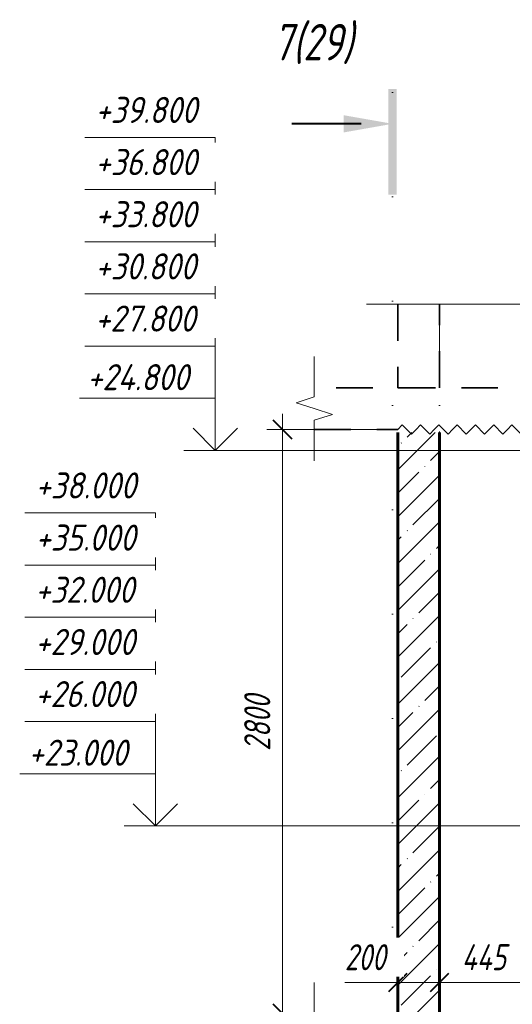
# Model space of a CAD drawing. Header units: millimetres. Extents: x -17461 to 60709, y 19491 to 27282.
# Tile 9 of 23: x 4198 to 6557, y 22145 to 26864. Entities that reach past the tile are written whole.
import ezdxf

# ---------------------------------------------------------------- set-up
doc = ezdxf.new("R2010")
doc.units = ezdxf.units.MM
for name, pattern in [('01 Штриховая _4 мм_', [300, 175, -125]), ('ADSK_Линия разреза', [1000, 0, -500, 0, -500]), ('ADSK_Линия сетки', [1250, 1000, -125, 0, -125]), ('ADSK_Пунктирная_п5', [250, 0, -250])]:
    doc.linetypes.add(name, pattern=pattern)
for name, color, linetype, lineweight in [('A-____-____-DIMS', 211, 'Continuous', 9), ('A-____-____-DIMS-50', 211, 'Continuous', 9), ('A-____-NOTE-TEXT', 131, 'Continuous', 20), ('A-DETL-GENF-OTLN', 92, 'Continuous', 20), ('A-FLOR-____-MCUT', 192, 'Continuous', 50), ('A-WALL-____-MCUT', 113, 'Continuous', 50), ('A-WALL-____-PATT', 111, 'Continuous', 50), ('G-____-____-DIMS', 111, 'Continuous', 9), ('G-____-____-SYMB', 111, 'ADSK_Пунктирная_п5', 20), ('S-GRID-____-OTLN', 1, 'Continuous', 9)]:
    doc.layers.add(name, color=color, linetype=linetype, lineweight=lineweight)
doc.styles.add('GOST Common_I_1', font='GOST Common Italic.ttf', dxfattribs={"width": 0.8, "height": 125})
doc.styles.add('GOST Common_I_2', font='GOST Common Italic.ttf', dxfattribs={"width": 0.9, "height": 125})
doc.styles.add('GOST Common_I_3', font='GOST Common Italic.ttf', dxfattribs={"width": 0.8, "height": 175})
doc.dimstyles.new('ADSK_Округление_5мм__Узкий_', dxfattribs={"dimscale": 304.8, "dimtxt": 0.412449, "dimasz": 0.295276, "dimexe": 0.246063, "dimexo": 0.000538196, "dimgap": 0.065617, "dimtad": 1, "dimdec": 0, "dimlfac": 304.8, "dimrnd": 5, "dimdsep": 46, "dimtxsty": 'GOST Common_I_1', "dimblk1": 'OBLIQUE', "dimblk2": 'OBLIQUE', "dimsah": 1, "dimcen": 0.09, "dimdle": 0.246063, "dimazin": 0, "dimtfac": 1, "dimtdec": 4, "dimtix": 1, "dimtmove": 0, "dimatfit": 3, "dimfxl": 1, "dimtvp": 1, "dimtfill": 1, "dimtolj": 1, "dimtzin": 0, "dimlwd": 20, "dimlwe": 20, "dimarcsym": 2})
doc.dimstyles.new('ADSK_Округление_5мм__Узкий__1', dxfattribs={"dimscale": 304.8, "dimtxt": 0.412449, "dimasz": 0.295276, "dimexe": 0.246063, "dimexo": 0.000538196, "dimgap": 0.065617, "dimtad": 1, "dimdec": 0, "dimlfac": 304.8, "dimrnd": 5, "dimdsep": 46, "dimtxsty": 'GOST Common_I_1', "dimblk1": 'OBLIQUE', "dimblk2": 'OBLIQUE', "dimsah": 1, "dimcen": 0.09, "dimdle": 0.246063, "dimazin": 0, "dimtfac": 1, "dimtdec": 4, "dimtix": 1, "dimtmove": 1, "dimatfit": 3, "dimfxl": 1, "dimtvp": 1, "dimtfill": 1, "dimtolj": 1, "dimtzin": 0, "dimlwd": 20, "dimlwe": 20, "dimarcsym": 2})

# ---------------------------------------------------------------- blocks, each defined once
blk = doc.blocks.new('ADSK_Обрыв_Линия - ADSK_Обрыв_линия-1072157-КЖ1_Р_ВЭ8_Опалубка_3')
at = {"layer": 'A-DETL-GENF-OTLN'}
for p, q in [((46650, 22056.3), (46650, 22100)), ((46650, 21900), (46650, 21945))]:
    blk.add_line(p, q, dxfattribs=at)
blk = doc.blocks.new('ADSK_Обрыв_Линия - ADSK_Обрыв_линия-1412989-КЖ1_Р_ВЭ8_Опалубка_3')
at = {"layer": 'A-DETL-GENF-OTLN'}
blk.add_line((47050, 25500), (50670, 25500), dxfattribs=at)
blk = doc.blocks.new('Последовательность узлов - 3мм масшт 15-1752345-КЖ1_Р_ВЭ8_Опалубка_3')
at = {"layer": 'A-DETL-GENF-OTLN'}
for p, q in [((47050, 24900), (47071.875, 24921.875)), ((47115.625, 24878.125), (47071.875, 24921.875)), ((47137.5, 24900), (47159.375, 24921.875)), ((47203.125, 24878.125), (47159.375, 24921.875)), ((47225, 24900), (47246.875, 24921.875)), ((47290.625, 24878.125), (47246.875, 24921.875)), ((47312.5, 24900), (47334.375, 24921.875)), ((47378.125, 24878.125), (47334.375, 24921.875)), ((47400, 24900), (47421.875, 24921.875)), ((47465.625, 24878.125), (47421.875, 24921.875)), ((47487.5, 24900), (47509.375, 24921.875)), ((47553.125, 24878.125), (47509.375, 24921.875)), ((47575, 24900), (47596.875, 24921.875)), ((47640.625, 24878.125), (47596.875, 24921.875)), ((47662.5, 24900), (47684.375, 24921.875)), ((47728.125, 24878.125), (47684.375, 24921.875)), ((47750, 24900), (47771.875, 24921.875)), ((47815.625, 24878.125), (47771.875, 24921.875)), ((47837.5, 24900), (47859.375, 24921.875)), ((47903.125, 24878.125), (47859.375, 24921.875)), ((47925, 24900), (47946.875, 24921.875)), ((47990.625, 24878.125), (47946.875, 24921.875)), ((48012.5, 24900), (48034.375, 24921.875)), ((48078.125, 24878.125), (48034.375, 24921.875)), ((48100, 24900), (48121.875, 24921.875)), ((48165.625, 24878.125), (48121.875, 24921.875)), ((48187.5, 24900), (48209.375, 24921.875)), ((48253.125, 24878.125), (48209.375, 24921.875)), ((48275, 24900), (48296.875, 24921.875)), ((48340.625, 24878.125), (48296.875, 24921.875)), ((48362.5, 24900), (48384.375, 24921.875)), ((48428.125, 24878.125), (48384.375, 24921.875)), ((48450, 24900), (48471.875, 24921.875)), ((48515.625, 24878.125), (48471.875, 24921.875)), ((48537.5, 24900), (48559.375, 24921.875)), ((48603.125, 24878.125), (48559.375, 24921.875)), ((48625, 24900), (48646.875, 24921.875)), ((48690.625, 24878.125), (48646.875, 24921.875)), ((48712.5, 24900), (48734.375, 24921.875)), ((48778.125, 24878.125), (48734.375, 24921.875)), ((48800, 24900), (48821.875, 24921.875)), ((48865.625, 24878.125), (48821.875, 24921.875)), ((48887.5, 24900), (48909.375, 24921.875)), ((48953.125, 24878.125), (48909.375, 24921.875)), ((48975, 24900), (48996.875, 24921.875)), ((49040.625, 24878.125), (48996.875, 24921.875)), ((49062.5, 24900), (49084.375, 24921.875)), ((49128.125, 24878.125), (49084.375, 24921.875)), ((49150, 24900), (49171.875, 24921.875)), ((49215.625, 24878.125), (49171.875, 24921.875)), ((49237.5, 24900), (49259.375, 24921.875)), ((49303.125, 24878.125), (49259.375, 24921.875)), ((49325, 24900), (49346.875, 24921.875)), ((49390.625, 24878.125), (49346.875, 24921.875)), ((49412.5, 24900), (49434.375, 24921.875)), ((49478.125, 24878.125), (49434.375, 24921.875)), ((49500, 24900), (49521.875, 24921.875)), ((49565.625, 24878.125), (49521.875, 24921.875)), ((47137.5, 24900), (47115.625, 24878.125)), ((47225, 24900), (47203.125, 24878.125)), ((47312.5, 24900), (47290.625, 24878.125)), ((47400, 24900), (47378.125, 24878.125)), ((47487.5, 24900), (47465.625, 24878.125)), ((47575, 24900), (47553.125, 24878.125)), ((47662.5, 24900), (47640.625, 24878.125)), ((47750, 24900), (47728.125, 24878.125)), ((47837.5, 24900), (47815.625, 24878.125)), ((47925, 24900), (47903.125, 24878.125)), ((48012.5, 24900), (47990.625, 24878.125)), ((48100, 24900), (48078.125, 24878.125)), ((48187.5, 24900), (48165.625, 24878.125)), ((48275, 24900), (48253.125, 24878.125)), ((48362.5, 24900), (48340.625, 24878.125)), ((48450, 24900), (48428.125, 24878.125)), ((48537.5, 24900), (48515.625, 24878.125)), ((48625, 24900), (48603.125, 24878.125)), ((48712.5, 24900), (48690.625, 24878.125)), ((48800, 24900), (48778.125, 24878.125)), ((48887.5, 24900), (48865.625, 24878.125)), ((48975, 24900), (48953.125, 24878.125)), ((49062.5, 24900), (49040.625, 24878.125)), ((49150, 24900), (49128.125, 24878.125)), ((49237.5, 24900), (49215.625, 24878.125)), ((49325, 24900), (49303.125, 24878.125)), ((49412.5, 24900), (49390.625, 24878.125)), ((49500, 24900), (49478.125, 24878.125)), ((49587.5, 24900), (49565.625, 24878.125))]:
    blk.add_line(p, q, dxfattribs=at)
blk = doc.blocks.new('Разрез - Номер вида и Номер листа спереди_3_5 мм-6455-КЖ1_Р_ВЭ8_Опалубка_3')
at = {"layer": 'G-____-____-SYMB', "linetype": 'Continuous', "lineweight": 9}
for points in [[(47045.3, 26025.3), (47005.4, 26025.3), (47005.4, 26531.8), (47045.3, 26531.8)], [(46791.4, 26406.4), (47025.1, 26365.2), (46791.4, 26324)]]:
    blk.add_hatch(color=256, dxfattribs=at).paths.add_polyline_path(points)
at = {"layer": 'G-____-____-SYMB', "linetype": 'Continuous', "lineweight": 40}
blk.add_line((46875.1, 26365.2), (46541.9, 26365.2), dxfattribs=at)
blk = doc.blocks.new('DIMBLOCK65-КЖ1_Р_ВЭ8_Опалубка_3')
at = {"layer": 'A-____-____-DIMS-50', "lineweight": 20}
for p, q in [((6653.5, 22249.7), (6653.5, 22950)), ((6208.5, 22249.7), (6208.5, 22324.7)), ((6653.5, 22249.7), (6208.5, 22249.7)), ((6208.5, 22249.7), (6208.5, 22236.1)), ((6653.5, 22249.7), (6653.5, 22174.7))]:
    blk.add_line(p, q, dxfattribs=at)
at = {"layer": 'A-____-____-DIMS-50', "lineweight": 40}
for p, q in [((6208.5, 22249.7), (6253.5, 22294.7)), ((6653.5, 22249.7), (6698.5, 22294.7)), ((6208.5, 22249.7), (6163.5, 22204.7)), ((6653.5, 22249.7), (6608.5, 22204.7))]:
    blk.add_line(p, q, dxfattribs=at)
at = {"layer": 'A-____-____-DIMS-50', "color": 0, "lineweight": 20, "insert": (6314.9, 22433.1), "char_height": 125, "width": 278.702, "attachment_point": 1, "line_spacing_factor": 1.022761, "style": 'GOST Common_I_1', "bg_fill": 3, "box_fill_scale": 1.25, "bg_fill_color": 256, "bg_fill_true_color": 13158600, "bg_fill_transparency": 0}
blk.add_mtext('445', dxfattribs=at)
blk = doc.blocks.new('_Oblique')
at = {"color": 0, "linetype": 'ByBlock', "lineweight": -2}
blk.add_line((-0.5, -0.5), (0.5, 0.5), dxfattribs=at)
blk = doc.blocks.new('DIMBLOCK66-КЖ1_Р_ВЭ8_Опалубка_3')
at = {"layer": 'A-____-____-DIMS-50', "lineweight": 20}
for p, q in [((6008.5, 22249.7), (6008.5, 22324.7)), ((6208.5, 22249.7), (6208.5, 22324.7)), ((5754.5, 22249.7), (5990.5, 22249.7)), ((6208.5, 22249.7), (5933.5, 22249.7)), ((5990.5, 22249.7), (6108.5, 22249.7)), ((6008.5, 22249.7), (6008.5, 22236.1)), ((6208.5, 22249.7), (6208.5, 22236.1))]:
    blk.add_line(p, q, dxfattribs=at)
at = {"layer": 'A-____-____-DIMS-50', "lineweight": 40}
for p, q in [((6008.5, 22249.7), (6053.5, 22294.7)), ((6208.5, 22249.7), (6253.5, 22294.7)), ((6008.5, 22249.7), (5963.5, 22204.7)), ((6208.5, 22249.7), (6163.5, 22204.7))]:
    blk.add_line(p, q, dxfattribs=at)
at = {"layer": 'A-____-____-DIMS-50', "color": 0, "lineweight": 20, "insert": (5754.5, 22433.1), "char_height": 125, "width": 253.133, "attachment_point": 1, "line_spacing_factor": 1.022761, "style": 'GOST Common_I_1', "bg_fill": 3, "box_fill_scale": 1.25, "bg_fill_color": 256, "bg_fill_true_color": 13158600, "bg_fill_transparency": 0}
blk.add_mtext('200', dxfattribs=at)
blk = doc.blocks.new('DIMBLOCK67-КЖ1_Р_ВЭ8_Опалубка_3')
at = {"layer": 'A-____-____-DIMS-50', "lineweight": 20}
for p, q in [((5456.2, 24975), (5456.2, 22025)), ((5456.2, 24900), (5381.2, 24900)), ((5456.2, 24900), (5958.5, 24900)), ((5456.2, 22100), (5381.2, 22100)), ((5456.2, 22100), (5958.5, 22100))]:
    blk.add_line(p, q, dxfattribs=at)
at = {"layer": 'A-____-____-DIMS-50', "lineweight": 40}
for p, q in [((5456.2, 24900), (5411.2, 24945)), ((5456.2, 24900), (5501.2, 24855)), ((5456.2, 22100), (5411.2, 22145)), ((5456.2, 22100), (5501.2, 22055))]:
    blk.add_line(p, q, dxfattribs=at)
at = {"layer": 'A-____-____-DIMS-50', "color": 0, "lineweight": 20, "insert": (5272.9, 23359.4), "char_height": 125, "width": 337.511, "attachment_point": 1, "rotation": 90, "line_spacing_factor": 1.022761, "style": 'GOST Common_I_1', "bg_fill": 3, "box_fill_scale": 1.25, "bg_fill_color": 256, "bg_fill_true_color": 13158600, "bg_fill_transparency": 0}
blk.add_mtext('2800', dxfattribs=at)
blk = doc.blocks.new('Высотные отметки - Стрелка вверх-6399-КЖ1_Р_ВЭ8_Опалубка_3')
at = {"layer": 'A-____-NOTE-TEXT'}
for p, q in [((55075.1, 25150), (55725.1, 25150)), ((55075.1, 24900), (55075.1, 25150)), ((55075.1, 24900), (54969, 25006.1)), ((55075.1, 24900), (55181.2, 25006.1)), ((54925.1, 24900), (55225.1, 24900))]:
    blk.add_line(p, q, dxfattribs=at)
blk = doc.blocks.new('030_Группа отметок вверх_ТиповАннот_ - 030_Группа отметок вверх_ТиповАннот_-1592595-КЖ1_Р_ВЭ8_Опалубка_3')
at = {"layer": 'A-____-NOTE-TEXT'}
for p, q in [((45550.9, 26300), (46175.9, 26300)), ((46175.9, 26300), (46175.9, 26050)), ((45550.9, 26050), (46175.9, 26050)), ((46175.9, 26050), (46175.9, 25800)), ((45550.9, 25800), (46175.9, 25800)), ((46175.9, 25800), (46175.9, 25550)), ((45550.9, 25550), (46175.9, 25550)), ((46175.9, 25550), (46175.9, 25300)), ((45550.9, 25300), (46175.9, 25300)), ((46175.9, 25050), (46175.9, 25300))]:
    blk.add_line(p, q, dxfattribs=at)

msp = doc.modelspace()

# ---------------------------------------------------------------- hatches: boundary and pattern name
at = {"layer": 'A-WALL-____-PATT', "lineweight": 9}
h = msp.add_hatch(dxfattribs=at)
h.set_pattern_fill('FP_2', color=256, style=0, pattern_type=2)
h.set_pattern_definition([(45, (-23778.22, 44760), (-112.2532, 112.2532), []), (45, (-23665.96, 44760), (-112.2532, 112.2532), [198.438, -39.688, 1.676, -38.011])])
h.paths.add_polyline_path([(6208.4882, 22100), (6208.4882, 24886), (6008.4882, 24886), (6008.4882, 22100)])

# ---------------------------------------------------------------- linework, layer by layer
at = {"layer": 'A-____-NOTE-TEXT'}
for p, q in [((6008.4882, 25500), (5858.4882, 25500)), ((5608.4882, 25100), (5608.4882, 25250)), ((5608.4882, 25056.3087), (5521.8381, 25028.1543)), ((5521.8381, 25028.1543), (5608.4882, 25000)), ((5608.4882, 25000), (5695.0907, 24972.5)), ((5608.4882, 24945), (5695.0907, 24972.5)), ((5608.4882, 24900), (5608.4882, 24750)), ((5608.4882, 22100), (5608.4882, 22250))]:
    msp.add_line(p, q, dxfattribs=at)
at = {"layer": 'A-FLOR-____-MCUT', "linetype": '01 Штриховая _4 мм_', "lineweight": 35}
for p, q in [((8588.4877, 25100), (5608.4882, 25100)), ((5608.4882, 24900), (6008.4882, 24900))]:
    msp.add_line(p, q, dxfattribs=at)
at = {"layer": 'A-WALL-____-MCUT', "linetype": '01 Штриховая _4 мм_', "lineweight": 35}
for p, q in [((6008.4882, 25500), (6008.4882, 25100)), ((6208.4882, 25100), (6208.4882, 25500)), ((6008.4882, 25100), (6208.4882, 25100))]:
    msp.add_line(p, q, dxfattribs=at)
at = {"layer": 'A-WALL-____-MCUT', "lineweight": 60}
for p, q in [((6008.4882, 24886), (6008.4882, 22100)), ((6208.4882, 22100), (6208.4882, 24886))]:
    msp.add_line(p, q, dxfattribs=at)
at = {"layer": 'G-____-____-SYMB', "linetype": 'ADSK_Линия разреза'}
msp.add_line((5983.5948, 26515.1758), (5983.5948, 20840.6966), dxfattribs=at)
at = {"layer": 'S-GRID-____-OTLN', "linetype": 'ADSK_Линия сетки'}
msp.add_line((6208.4882, 20139.9817), (6208.4882, 25500), dxfattribs=at)

# ---------------------------------------------------------------- block references
at = {"layer": 'A-____-NOTE-TEXT', "extrusion": (0, 0, -1)}
msp.add_blockref('Высотные отметки - Стрелка вверх-6399-КЖ1_Р_ВЭ8_Опалубка_3', (-59922.7345, -1900), dxfattribs=at)
at = {"layer": 'A-DETL-GENF-OTLN'}
for name, p in [('ADSK_Обрыв_Линия - ADSK_Обрыв_линия-1412989-КЖ1_Р_ВЭ8_Опалубка_3', (-41041.5118, 0)), ('ADSK_Обрыв_Линия - ADSK_Обрыв_линия-1072157-КЖ1_Р_ВЭ8_Опалубка_3', (-41041.5118, 3000)), ('Последовательность узлов - 3мм масшт 15-1752345-КЖ1_Р_ВЭ8_Опалубка_3', (-41041.5118, 0))]:
    msp.add_blockref(name, p, dxfattribs=at)
at = {"layer": 'G-____-____-SYMB', "linetype": 'Continuous', "lineweight": 40}
msp.add_blockref('Разрез - Номер вида и Номер листа спереди_3_5 мм-6455-КЖ1_Р_ВЭ8_Опалубка_3', (-41041.5118, 0), dxfattribs=at)

# ---------------------------------------------------------------- texts
at = {"layer": 'A-____-NOTE-TEXT', "lineweight": 9, "char_height": 125, "width": 627.721312, "attachment_point": 1, "style": 'GOST Common_I_2', "bg_fill": 3, "box_fill_scale": 1.25, "bg_fill_color": 256, "bg_fill_true_color": 13158600, "bg_fill_transparency": 0}
for s, insert in [('+39.800', (4559.8213, 26494.2026)), ('+38.000', (4273.0118, 24694.2026))]:
    msp.add_mtext(s, dxfattribs=dict(at, insert=insert))
at = {"layer": 'G-____-____-DIMS', "lineweight": 20, "char_height": 125, "attachment_point": 1, "line_spacing_factor": 1.022761, "style": 'GOST Common_I_2', "bg_fill": 3, "box_fill_scale": 1.25, "bg_fill_color": 256, "bg_fill_true_color": 13158600, "bg_fill_transparency": 0}
for s, insert, width in [('+24.800', (4520.4378, 25213.3535), 633.585746), ('+23.000', (4239.2853, 23413.3535), 620.008909)]:
    msp.add_mtext(s, dxfattribs=dict(at, insert=insert, width=width))
at = {"layer": 'G-____-____-SYMB', "linetype": 'Continuous', "lineweight": 9, "insert": (5411.895, 26844.0141), "char_height": 175, "width": 513.08, "attachment_point": 1, "style": 'GOST Common_I_3'}
msp.add_mtext('7(29)', dxfattribs=at)

# ---------------------------------------------------------------- next in the draw order: block references
at = {"layer": 'A-____-NOTE-TEXT'}
for p in [(-41041.5118, 0), (-41328.3213, -1800)]:
    msp.add_blockref('030_Группа отметок вверх_ТиповАннот_ - 030_Группа отметок вверх_ТиповАннот_-1592595-КЖ1_Р_ВЭ8_Опалубка_3', p, dxfattribs=at)

# ---------------------------------------------------------------- next in the draw order: dimensions: what is measured, and where the dimension line sits
at = {"layer": 'A-____-____-DIMS', "lineweight": 20}
dim = msp.add_linear_dim(base=(6208.4882, 22249.7482), p1=(6653.4882, 23000), p2=(6208.4882, 22186.1086), dimstyle='ADSK_Округление_5мм__Узкий_', override={"dimpost": '<>', "dimfxl": 927.601287}, dxfattribs=at)
dim.commit()
dim.dimension.update_dxf_attribs({"geometry": 'DIMBLOCK65-КЖ1_Р_ВЭ8_Опалубка_3', "text_midpoint": (6430.9882, 22332.2482)})

# ---------------------------------------------------------------- next in the draw order: texts
at = {"layer": 'A-____-NOTE-TEXT', "lineweight": 9, "char_height": 125, "attachment_point": 1, "style": 'GOST Common_I_2', "bg_fill": 3, "box_fill_scale": 1.25, "bg_fill_color": 256, "bg_fill_true_color": 13158600, "bg_fill_transparency": 0}
for s, insert, width in [('+36.800', (4559.8213, 26244.2026), 627.721312), ('+33.800', (4559.8213, 25994.2026), 627.721312), ('+30.800', (4559.8213, 25744.2026), 627.721312), ('+27.800', (4558.4713, 25494.2026), 631.328906), ('+35.000', (4273.0118, 24444.2026), 627.721312), ('+32.000', (4271.6618, 24194.2026), 631.328906), ('+29.000', (4271.6618, 23944.2026), 631.328906), ('+26.000', (4271.6618, 23694.2026), 631.328906)]:
    msp.add_mtext(s, dxfattribs=dict(at, insert=insert, width=width))

# ---------------------------------------------------------------- next in the draw order: dimensions: what is measured, and where the dimension line sits
at = {"layer": 'A-____-____-DIMS', "lineweight": 20}
dim = msp.add_linear_dim(base=(6008.4882, 22249.7482), p1=(6208.4882, 22186.1086), p2=(6008.4882, 22186.1086), dimstyle='ADSK_Округление_5мм__Узкий__1', override={"dimpost": '<>', "dimfxl": 200}, dxfattribs=at)
dim.commit()
dim.dimension.update_dxf_attribs({"geometry": 'DIMBLOCK66-КЖ1_Р_ВЭ8_Опалубка_3', "text_midpoint": (5881.0826, 22349.7685), "dimtype": 160})

# ---------------------------------------------------------------- next in the draw order: dimensions: what is measured, and where the dimension line sits
dim = msp.add_linear_dim(base=(5456.2226, 22100), p1=(6008.4882, 24900), p2=(6008.4882, 22100), angle=90, dimstyle='ADSK_Округление_5мм__Узкий_', override={"dimpost": '<>', "dimfxl": 2800}, dxfattribs=at)
dim.commit()
dim.dimension.update_dxf_attribs({"geometry": 'DIMBLOCK67-КЖ1_Р_ВЭ8_Опалубка_3', "text_midpoint": (5373.7226, 23500)})

# ---------------------------------------------------------------- next in the draw order: linework, layer by layer
at = {"layer": 'G-____-____-DIMS', "lineweight": 20}
for p, q in [((8053.4882, 24800), (5134.4319, 24800)), ((8053.4882, 23000), (4847.6224, 23000))]:
    msp.add_line(p, q, dxfattribs=at)

# ---------------------------------------------------------------- next in the draw order: block references
at = {"layer": 'A-____-NOTE-TEXT', "extrusion": (0, 0, -1)}
msp.add_blockref('Высотные отметки - Стрелка вверх-6399-КЖ1_Р_ВЭ8_Опалубка_3', (-60209.544, -100), dxfattribs=at)

doc.saveas('drawing.dxf')
